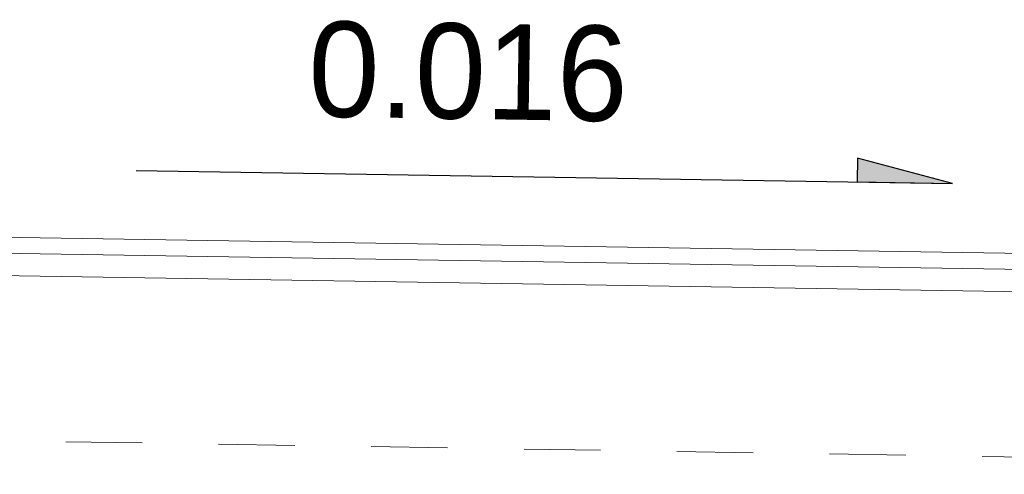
# Model space of a CAD drawing. Header units: feet. Extents: x 1615653 to 1618118, y 708897 to 711917.
# Tile 180 of 183: x 1618075.62 to 1618076.909, y 710717.471 to 710718.067. Entities that reach past the tile are written whole.
import ezdxf
from ezdxf.enums import TextEntityAlignment as Align

# ---------------------------------------------------------------- set-up
doc = ezdxf.new("R2010")
doc.units = ezdxf.units.FT
doc.header["$LTSCALE"] = 20
doc.header["$MEASUREMENT"] = 0
doc.linetypes.add('DASHED2', pattern=[0.375, 0.25, -0.125])
doc.linetypes.add('DGN Style 3', pattern=[1.792565, 1.280403, -0.512161])
for name, color, linetype, lineweight in [('Level 11', 7, 'Continuous', 0), ('Level 21', 7, 'Continuous', 0), ('Level 59', 7, 'Continuous', 0)]:
    doc.layers.add(name, color=color, linetype=linetype, lineweight=lineweight)
doc.styles.add('Style-WORKING', font='WORKING.shx')

msp = doc.modelspace()

# ---------------------------------------------------------------- hatches: boundary and pattern name
at = {"layer": 'Level 11', "linetype": 'DGN Style 3', "lineweight": -3}
h = msp.add_hatch(color=1, dxfattribs=at)
h.dxf.hatch_style = 2
h.paths.add_polyline_path([(1618076.84117, 710717.8521), (1618076.7167, 710717.88529), (1618076.71621, 710717.85405)])

# ---------------------------------------------------------------- linework, layer by layer
at = {"layer": 'Level 11', "color": 1, "linetype": 'DGN Style 3', "lineweight": -3}
for p, q in [((1618076.7167, 710717.88529), (1618076.71621, 710717.85405)), ((1618076.84117, 710717.8521), (1618076.7167, 710717.88529)), ((1618076.71621, 710717.85405), (1618076.84117, 710717.8521))]:
    msp.add_line(p, q, dxfattribs=at)
at = {"layer": 'Level 21', "color": 7, "linetype": 'Continuous', "lineweight": 13}
for p, q in [((1618074.28459, 710717.80246), (1618078.28367, 710717.73848)), ((1618074.28426, 710717.78163), (1618078.28333, 710717.71765)), ((1618074.28379, 710717.75247), (1618078.35032, 710717.68741))]:
    msp.add_line(p, q, dxfattribs=at)
at = {"layer": 'Level 21', "color": 7, "linetype": 'DASHED2', "lineweight": 13, "ltscale": 0.001}
msp.add_line((1618074.28033, 710717.53589), (1618078.35032, 710717.47077), dxfattribs=at)
at = {"layer": 'Level 59', "color": 1, "linetype": 'Continuous', "lineweight": -3}
for p, q in [((1618076.7167, 710717.88529), (1618076.71621, 710717.85405)), ((1618076.84117, 710717.8521), (1618076.7167, 710717.88529))]:
    msp.add_line(p, q, dxfattribs=at)
at = {"layer": 'Level 59', "color": 7, "linetype": 'Continuous', "lineweight": -3}
msp.add_line((1618075.77203, 710717.86878), (1618076.84117, 710717.8521), dxfattribs=at)

# ---------------------------------------------------------------- texts
at = {"layer": 'Level 59', "color": 7, "linetype": 'Continuous', "lineweight": 13, "style": 'Style-WORKING'}
msp.add_text('0.016', height=0.124971, rotation=359.10619, dxfattribs=at).set_placement((1618075.99792, 710718.00236), align=Align.MIDDLE_LEFT)

doc.saveas('drawing.dxf')
